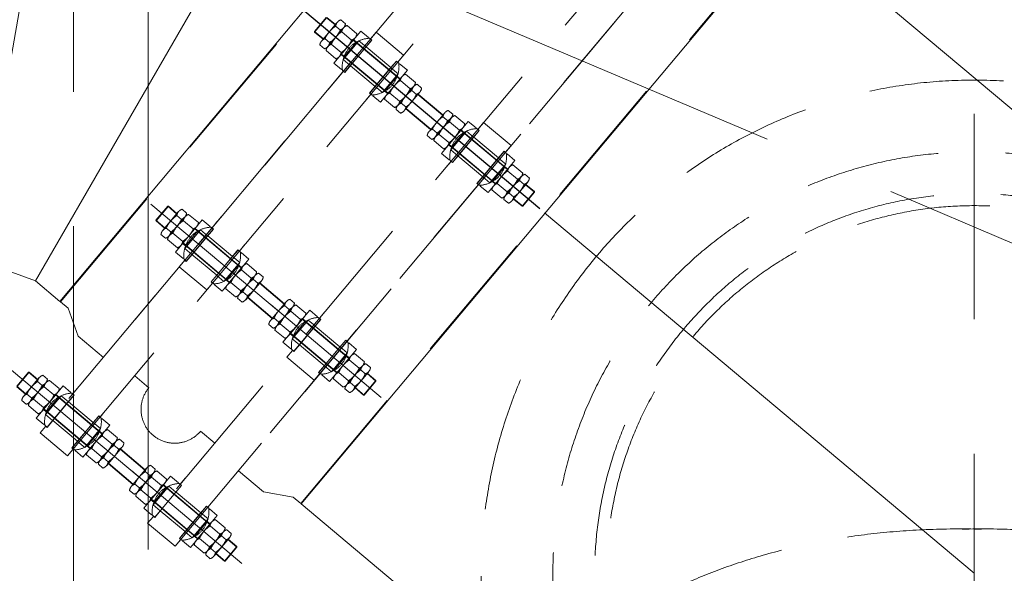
# Model space of a CAD drawing. Header units: inches. Extents: x 0 to 1545919, y -165762 to 23143738.
# Tile 91 of 131: x 109610 to 112906, y 162607 to 164459. Entities that reach past the tile are written whole.
import ezdxf

# ---------------------------------------------------------------- set-up
doc = ezdxf.new("R2010")
doc.units = ezdxf.units.IN
doc.header["$LTSCALE"] = 1800
doc.header["$MEASUREMENT"] = 0
doc.linetypes.add('CENTER', pattern=[2, 1.25, -0.25, 0.25, -0.25])
doc.linetypes.add('HIDDEN', pattern=[0.375, 0.25, -0.125])
doc.layers.get('0').update_dxf_attribs({"color": 253, "lineweight": 5})
for name, color, linetype, lineweight in [('CEN', 8, 'CENTER', 18), ('CWPIPE', 200, 'CENTER', 18), ('DIM', 4, 'Continuous', 18), ('EQUIP', 8, 'HIDDEN', 9), ('GRID', 251, 'CENTER', 18), ('HATCH', 9, 'Continuous', 18)]:
    doc.layers.add(name, color=color, linetype=linetype, lineweight=lineweight)
doc.styles.add('ROMANS', font='romans.shx')
doc.dimstyles.new('MAIN', dxfattribs={"dimtxt": 350, "dimasz": 250, "dimexe": 20, "dimexo": 20, "dimgap": 100, "dimtad": 1, "dimdec": 0, "dimzin": 0, "dimdsep": 46, "dimtxsty": 'ROMANS', "dimcen": 0.09, "dimclrd": 256, "dimclre": 9, "dimclrt": 256, "dimadec": 0, "dimazin": 0, "dimtfac": 1, "dimtdec": 0, "dimtofl": 0, "dimtmove": 0, "dimatfit": 3, "dimfxl": 0.18, "dimtolj": 1, "dimtzin": 0, "dimarcsym": 0})

# ---------------------------------------------------------------- blocks, each defined once
blk = doc.blocks.new('CONDENSER')
at = {"layer": 'EQUIP'}
for radius in [1410, 1270, 1230]:
    blk.add_circle((-2235, 9470), radius, dxfattribs=at)
for points, knots in [([(-2210.6, 9617.7), (-3219.2, 9642.5), (-4204.8, 8834.6), (-4235.6, 7805.8), (-4233.9, 7658.1)], [2597.743538, 2597.743538, 2597.743538, 2597.743538, 4076.905104, 4953.355651, 4953.355651, 4953.355651, 4953.355651]), ([(-2274.7, 9617.6), (-1266.1, 9643.1), (-180.1, 8754), (-252.1, 7656.3), (-252.1, 7656.3)], [2597.743538, 2597.743538, 2597.743538, 2597.743538, 4076.905104, 5192.052949, 5192.052949, 5192.052949, 5192.052949])]:
    blk.add_open_spline(points, degree=3, knots=knots, dxfattribs=at)
blk = doc.blocks.new('REJOINT-PIPE')
at = {"ltscale": 15}
for p, q in [((0, 1028), (0, 547.1)), ((825, 1028), (825, 547.1)), ((1550, 1028), (1550, 547.1)), ((0, 22), (0, 579.1)), ((825, 22), (825, 579.1)), ((1550, 22), (1550, 579.1))]:
    blk.add_line(p, q, dxfattribs=at)
at = {"ltscale": 4}
for p, q in [((-30.5, 980), (-32, 978.5)), ((-32, 978.5), (32, 978.5)), ((-30.5, 980), (30.5, 980)), ((857, 978.5), (793, 978.5)), ((855.5, 980), (794.5, 980)), ((855.5, 980), (857, 978.5)), ((1582, 978.5), (1518, 978.5)), ((1580.5, 980), (1519.5, 980)), ((1580.5, 980), (1582, 978.5)), ((37.6, 940.9), (-42.3, 940.9)), ((40, 940.9), (-42.3, 940.9)), ((38.8, 940.9), (-38.9, 940.9)), ((38.8, 940.9), (-38.9, 940.9)), ((38.7, 940.9), (-38.7, 940.9)), ((785, 940.9), (867.3, 940.9)), ((786.2, 940.9), (863.9, 940.9)), ((786.2, 940.9), (863.9, 940.9)), ((786.3, 940.9), (863.7, 940.9)), ((787.4, 940.9), (867.3, 940.9)), ((1510, 940.9), (1592.3, 940.9)), ((1511.2, 940.9), (1588.9, 940.9)), ((1511.2, 940.9), (1588.9, 940.9)), ((1511.3, 940.9), (1588.7, 940.9)), ((1512.4, 940.9), (1592.3, 940.9)), ((37.6, 912.9), (-42.3, 912.9)), ((41.1, 912.9), (-41.1, 912.9)), ((38.8, 912.9), (-41.1, 912.9)), ((783.9, 912.9), (866.1, 912.9)), ((786.2, 912.9), (866.1, 912.9)), ((787.4, 912.9), (867.3, 912.9)), ((1508.9, 912.9), (1591.1, 912.9)), ((1511.2, 912.9), (1591.1, 912.9)), ((1512.4, 912.9), (1592.3, 912.9)), ((70, 861.9), (-70, 861.9)), ((38.8, 861.9), (-41.1, 861.9)), ((-32.5, 861.9), (-32.5, 849.3)), ((32.5, 861.9), (32.5, 849.3)), ((755, 861.9), (895, 861.9)), ((786.2, 861.9), (866.1, 861.9)), ((792.5, 861.9), (792.5, 849.3)), ((857.5, 861.9), (857.5, 849.3)), ((1480, 861.9), (1620, 861.9)), ((1511.2, 861.9), (1591.1, 861.9)), ((1517.5, 861.9), (1517.5, 849.3)), ((1582.5, 861.9), (1582.5, 849.3)), ((-70, 824.2), (-70, 814.6)), ((70, 824.2), (70, 814.6)), ((755, 824.2), (755, 814.6)), ((895, 824.2), (895, 814.6)), ((1480, 824.2), (1480, 814.6)), ((1620, 824.2), (1620, 814.6)), ((-70.6, 820), (-70.6, 814)), ((-40, 814), (-70.6, 814)), ((-40, 814.6), (-70, 814.6)), ((40, 814.6), (70, 814.6)), ((40, 814), (70.6, 814)), ((70.6, 820), (70.6, 814)), ((754.4, 820), (754.4, 814)), ((785, 814), (754.4, 814)), ((785, 814.6), (755, 814.6)), ((865, 814.6), (895, 814.6)), ((865, 814), (895.6, 814)), ((895.6, 820), (895.6, 814)), ((1479.4, 820), (1479.4, 814)), ((1510, 814), (1479.4, 814)), ((1510, 814.6), (1480, 814.6)), ((1590, 814.6), (1620, 814.6)), ((1590, 814), (1620.6, 814)), ((1620.6, 820), (1620.6, 814)), ((-70, 700), (-70, 706)), ((-40, 706), (-70, 706)), ((-69.5, 695.2), (-69.5, 705.5)), ((-40, 705.5), (-69.5, 705.5)), ((40, 706), (70, 706)), ((41, 705.5), (69.5, 705.5)), ((69.5, 695.2), (69.5, 705.5)), ((70, 700), (70, 706)), ((755, 700), (755, 706)), ((785, 706), (755, 706)), ((755.5, 695.2), (755.5, 705.5)), ((784, 705.5), (755.5, 705.5)), ((865, 706), (895, 706)), ((865, 705.5), (894.5, 705.5)), ((894.5, 695.2), (894.5, 705.5)), ((895, 700), (895, 706)), ((1480, 700), (1480, 706)), ((1510, 706), (1480, 706)), ((1480.5, 695.2), (1480.5, 705.5)), ((1509, 705.5), (1480.5, 705.5)), ((1590, 706), (1620, 706)), ((1590, 705.5), (1619.5, 705.5)), ((1619.5, 695.2), (1619.5, 705.5)), ((1620, 700), (1620, 706)), ((-32.5, 658.1), (-32.5, 670.7)), ((32.5, 658.1), (32.5, 670.7)), ((792.5, 658.1), (792.5, 670.7)), ((857.5, 658.1), (857.5, 670.7)), ((1517.5, 658.1), (1517.5, 670.7)), ((1582.5, 658.1), (1582.5, 670.7)), ((70, 658.1), (-70, 658.1)), ((40, 658.1), (-42.3, 658.1)), ((37.6, 658.1), (-42.3, 658.1)), ((38.8, 658.1), (-38.9, 658.1)), ((38.8, 658.1), (-38.9, 658.1)), ((38.7, 658.1), (-38.7, 658.1)), ((755, 658.1), (895, 658.1)), ((785, 658.1), (867.3, 658.1)), ((786.2, 658.1), (863.9, 658.1)), ((786.2, 658.1), (863.9, 658.1)), ((786.3, 658.1), (863.7, 658.1)), ((787.4, 658.1), (867.3, 658.1)), ((1480, 658.1), (1620, 658.1)), ((1510, 658.1), (1592.3, 658.1)), ((1511.2, 658.1), (1588.9, 658.1)), ((1511.2, 658.1), (1588.9, 658.1)), ((1511.3, 658.1), (1588.7, 658.1)), ((1512.4, 658.1), (1592.3, 658.1)), ((37.6, 607.1), (-42.3, 607.1)), ((41.1, 607.1), (-41.1, 607.1)), ((38.8, 607.1), (-41.1, 607.1)), ((783.9, 607.1), (866.1, 607.1)), ((786.2, 607.1), (866.1, 607.1)), ((787.4, 607.1), (867.3, 607.1)), ((1508.9, 607.1), (1591.1, 607.1)), ((1511.2, 607.1), (1591.1, 607.1)), ((1512.4, 607.1), (1592.3, 607.1)), ((38.8, 579.1), (-41.1, 579.1)), ((786.2, 579.1), (866.1, 579.1)), ((1511.2, 579.1), (1591.1, 579.1)), ((38.8, 470.9), (-41.1, 470.9)), ((786.2, 470.9), (866.1, 470.9)), ((1511.2, 470.9), (1591.1, 470.9)), ((37.6, 442.9), (-42.3, 442.9)), ((41.1, 442.9), (-41.1, 442.9)), ((38.8, 442.9), (-41.1, 442.9)), ((783.9, 442.9), (866.1, 442.9)), ((786.2, 442.9), (866.1, 442.9)), ((787.4, 442.9), (867.3, 442.9)), ((1508.9, 442.9), (1591.1, 442.9)), ((1511.2, 442.9), (1591.1, 442.9)), ((1512.4, 442.9), (1592.3, 442.9)), ((70, 391.9), (-70, 391.9)), ((40, 391.9), (-42.3, 391.9)), ((37.6, 391.9), (-42.3, 391.9)), ((38.8, 391.9), (-38.9, 391.9)), ((38.8, 391.9), (-38.9, 391.9)), ((38.7, 391.9), (-38.7, 391.9)), ((-32.5, 391.9), (-32.5, 379.3)), ((32.5, 391.9), (32.5, 379.3)), ((755, 391.9), (895, 391.9)), ((785, 391.9), (867.3, 391.9)), ((786.2, 391.9), (863.9, 391.9)), ((786.2, 391.9), (863.9, 391.9)), ((786.3, 391.9), (863.7, 391.9)), ((787.4, 391.9), (867.3, 391.9)), ((792.5, 391.9), (792.5, 379.3)), ((857.5, 391.9), (857.5, 379.3)), ((1480, 391.9), (1620, 391.9)), ((1510, 391.9), (1592.3, 391.9)), ((1511.2, 391.9), (1588.9, 391.9)), ((1511.2, 391.9), (1588.9, 391.9)), ((1511.3, 391.9), (1588.7, 391.9)), ((1512.4, 391.9), (1592.3, 391.9)), ((1517.5, 391.9), (1517.5, 379.3)), ((1582.5, 391.9), (1582.5, 379.3)), ((-70, 350), (-70, 344)), ((-40, 344), (-70, 344)), ((-69.5, 354.8), (-69.5, 344.5)), ((-40, 344.5), (-69.5, 344.5)), ((40, 344), (70, 344)), ((41, 344.5), (69.5, 344.5)), ((69.5, 354.8), (69.5, 344.5)), ((70, 350), (70, 344)), ((755, 350), (755, 344)), ((785, 344), (755, 344)), ((755.5, 354.8), (755.5, 344.5)), ((784, 344.5), (755.5, 344.5)), ((865, 344.5), (894.5, 344.5)), ((865, 344), (895, 344)), ((894.5, 354.8), (894.5, 344.5)), ((895, 350), (895, 344)), ((1480, 350), (1480, 344)), ((1510, 344), (1480, 344)), ((1480.5, 354.8), (1480.5, 344.5)), ((1509, 344.5), (1480.5, 344.5)), ((1590, 344.5), (1619.5, 344.5)), ((1590, 344), (1620, 344)), ((1619.5, 354.8), (1619.5, 344.5)), ((1620, 350), (1620, 344)), ((-70.6, 230), (-70.6, 236)), ((-40, 236), (-70.6, 236)), ((-70, 225.8), (-70, 235.4)), ((-40, 235.4), (-70, 235.4)), ((40, 236), (70.6, 236)), ((40, 235.4), (70, 235.4)), ((70, 225.8), (70, 235.4)), ((70.6, 230), (70.6, 236)), ((754.4, 230), (754.4, 236)), ((785, 236), (754.4, 236)), ((755, 225.8), (755, 235.4)), ((785, 235.4), (755, 235.4)), ((865, 236), (895.6, 236)), ((865, 235.4), (895, 235.4)), ((895, 225.8), (895, 235.4)), ((895.6, 230), (895.6, 236)), ((1479.4, 230), (1479.4, 236)), ((1510, 236), (1479.4, 236)), ((1480, 225.8), (1480, 235.4)), ((1510, 235.4), (1480, 235.4)), ((1590, 236), (1620.6, 236)), ((1590, 235.4), (1620, 235.4)), ((1620, 225.8), (1620, 235.4)), ((1620.6, 230), (1620.6, 236)), ((-32.5, 188.1), (-32.5, 200.7)), ((32.5, 188.1), (32.5, 200.7)), ((792.5, 188.1), (792.5, 200.7)), ((857.5, 188.1), (857.5, 200.7)), ((1517.5, 188.1), (1517.5, 200.7)), ((1582.5, 188.1), (1582.5, 200.7)), ((70, 188.1), (-70, 188.1)), ((38.8, 188.1), (-41.1, 188.1)), ((755, 188.1), (895, 188.1)), ((786.2, 188.1), (866.1, 188.1)), ((1480, 188.1), (1620, 188.1)), ((1511.2, 188.1), (1591.1, 188.1)), ((37.6, 137.1), (-42.3, 137.1)), ((41.1, 137.1), (-41.1, 137.1)), ((38.8, 137.1), (-41.1, 137.1)), ((783.9, 137.1), (866.1, 137.1)), ((786.2, 137.1), (866.1, 137.1)), ((787.4, 137.1), (867.3, 137.1)), ((1508.9, 137.1), (1591.1, 137.1)), ((1511.2, 137.1), (1591.1, 137.1)), ((1512.4, 137.1), (1592.3, 137.1)), ((40, 109.1), (-42.3, 109.1)), ((37.6, 109.1), (-42.3, 109.1)), ((38.8, 109.1), (-38.9, 109.1)), ((38.8, 109.1), (-38.9, 109.1)), ((38.7, 109.1), (-38.7, 109.1)), ((785, 109.1), (867.3, 109.1)), ((786.2, 109.1), (863.9, 109.1)), ((786.2, 109.1), (863.9, 109.1)), ((786.3, 109.1), (863.7, 109.1)), ((787.4, 109.1), (867.3, 109.1)), ((1510, 109.1), (1592.3, 109.1)), ((1511.2, 109.1), (1588.9, 109.1)), ((1511.2, 109.1), (1588.9, 109.1)), ((1511.3, 109.1), (1588.7, 109.1)), ((1512.4, 109.1), (1592.3, 109.1)), ((-32, 71.5), (32, 71.5)), ((-30.5, 70), (30.5, 70)), ((857, 71.5), (793, 71.5)), ((855.5, 70), (794.5, 70)), ((855.5, 70), (857, 71.5)), ((1582, 71.5), (1518, 71.5)), ((1580.5, 70), (1519.5, 70))]:
    blk.add_line(p, q, dxfattribs=at)
for p, q in [((-32, 940.9), (-32, 978.5)), ((30.5, 980), (32, 978.5)), ((32, 940.9), (32, 978.5)), ((794.5, 980), (793, 978.5)), ((793, 940.9), (793, 978.5)), ((857, 940.9), (857, 978.5)), ((1519.5, 980), (1518, 978.5)), ((1518, 940.9), (1518, 978.5)), ((1582, 940.9), (1582, 978.5)), ((-56, 916.9), (-56, 936.9)), ((-28.6, 936.9), (-28.6, 916.9)), ((26.3, 936.9), (26.3, 916.9)), ((53.7, 916.9), (53.7, 936.9)), ((771.3, 916.9), (771.3, 936.9)), ((798.7, 936.9), (798.7, 916.9)), ((853.6, 936.9), (853.6, 916.9)), ((881, 916.9), (881, 936.9)), ((1496.3, 916.9), (1496.3, 936.9)), ((1523.7, 936.9), (1523.7, 916.9)), ((1578.6, 936.9), (1578.6, 916.9)), ((1606, 916.9), (1606, 936.9)), ((-54.8, 865.9), (-54.8, 908.9)), ((-27.4, 908.9), (-27.4, 865.9)), ((27.4, 908.9), (27.4, 865.9)), ((54.8, 865.9), (54.8, 908.9)), ((770.2, 865.9), (770.2, 908.9)), ((797.6, 908.9), (797.6, 865.9)), ((852.4, 908.9), (852.4, 865.9)), ((879.8, 865.9), (879.8, 908.9)), ((1495.2, 865.9), (1495.2, 908.9)), ((1522.6, 908.9), (1522.6, 865.9)), ((1577.4, 908.9), (1577.4, 865.9)), ((1604.8, 865.9), (1604.8, 908.9)), ((-70, 827.9), (-70, 861.9)), ((-32, 861.9), (-32, 658.1)), ((32, 861.9), (32, 658.1)), ((70, 827.9), (70, 861.9)), ((755, 827.9), (755, 861.9)), ((793, 861.9), (793, 658.1)), ((857, 861.9), (857, 658.1)), ((895, 827.9), (895, 861.9)), ((1480, 827.9), (1480, 861.9)), ((1518, 861.9), (1518, 658.1)), ((1582, 861.9), (1582, 658.1)), ((1620, 827.9), (1620, 861.9)), ((-66.5, 827.9), (-70, 827.9)), ((-41, 814.6), (-41, 845.7)), ((41, 814.6), (41, 845.7)), ((66.5, 827.9), (70, 827.9)), ((758.5, 827.9), (755, 827.9)), ((784, 814.6), (784, 845.7)), ((866, 814.6), (866, 845.7)), ((891.5, 827.9), (895, 827.9)), ((1483.5, 827.9), (1480, 827.9)), ((1509, 814.6), (1509, 845.7)), ((1591, 814.6), (1591, 845.7)), ((1616.5, 827.9), (1620, 827.9)), ((-100, 820), (-100, 700)), ((-70.6, 820), (-100, 820)), ((-41, 814), (-41, 706)), ((41, 814), (41, 706)), ((70.6, 820), (96.5, 820)), ((754.4, 820), (728.5, 820)), ((784, 814), (784, 706)), ((866, 814), (866, 706)), ((895.6, 820), (925, 820)), ((925, 820), (925, 700)), ((1479.4, 820), (1453.5, 820)), ((1509, 814), (1509, 706)), ((1591, 814), (1591, 706)), ((1620.6, 820), (1650, 820)), ((1650, 820), (1650, 700)), ((-70, 700), (-100, 700)), ((-70, 692.1), (-70, 658.1)), ((-66.5, 692.1), (-70, 692.1)), ((-41, 705.5), (-41, 674.3)), ((41, 705.5), (41, 674.3)), ((66.5, 692.1), (70, 692.1)), ((70, 700), (96.5, 700)), ((70, 692.1), (70, 658.1)), ((755, 700), (728.5, 700)), ((755, 692.1), (755, 658.1)), ((758.5, 692.1), (755, 692.1)), ((784, 705.5), (784, 674.3)), ((866, 705.5), (866, 674.3)), ((891.5, 692.1), (895, 692.1)), ((895, 700), (925, 700)), ((895, 692.1), (895, 658.1)), ((1300, 637.9), (1300, 700)), ((1480, 700), (1453.5, 700)), ((1480, 692.1), (1480, 658.1)), ((1483.5, 692.1), (1480, 692.1)), ((1509, 705.5), (1509, 674.3)), ((1591, 705.5), (1591, 674.3)), ((1616.5, 692.1), (1620, 692.1)), ((1620, 700), (1650, 700)), ((1620, 692.1), (1620, 658.1)), ((-56, 611.1), (-56, 654.1)), ((-28.6, 654.1), (-28.6, 611.1)), ((26.3, 654.1), (26.3, 611.1)), ((53.7, 611.1), (53.7, 654.1)), ((771.3, 611.1), (771.3, 654.1)), ((798.7, 654.1), (798.7, 611.1)), ((853.6, 654.1), (853.6, 611.1)), ((881, 611.1), (881, 654.1)), ((1496.3, 611.1), (1496.3, 654.1)), ((1523.7, 654.1), (1523.7, 611.1)), ((1578.6, 654.1), (1578.6, 611.1)), ((1606, 611.1), (1606, 654.1)), ((-54.8, 583.1), (-54.8, 603.1)), ((-27.4, 603.1), (-27.4, 583.1)), ((27.4, 603.1), (27.4, 583.1)), ((54.8, 583.1), (54.8, 603.1)), ((770.2, 583.1), (770.2, 603.1)), ((797.6, 603.1), (797.6, 583.1)), ((852.4, 603.1), (852.4, 583.1)), ((879.8, 583.1), (879.8, 603.1)), ((1495.2, 583.1), (1495.2, 603.1)), ((1522.6, 603.1), (1522.6, 583.1)), ((1577.4, 603.1), (1577.4, 583.1)), ((1604.8, 583.1), (1604.8, 603.1)), ((-32, 470.9), (-32, 579.1)), ((32, 470.9), (32, 579.1)), ((793, 470.9), (793, 579.1)), ((857, 470.9), (857, 579.1)), ((1518, 470.9), (1518, 579.1)), ((1582, 470.9), (1582, 579.1)), ((-54.8, 466.9), (-54.8, 446.9)), ((-27.4, 446.9), (-27.4, 466.9)), ((27.4, 446.9), (27.4, 466.9)), ((54.8, 466.9), (54.8, 446.9)), ((770.2, 466.9), (770.2, 446.9)), ((797.6, 446.9), (797.6, 466.9)), ((852.4, 446.9), (852.4, 466.9)), ((879.8, 466.9), (879.8, 446.9)), ((1495.2, 466.9), (1495.2, 446.9)), ((1522.6, 446.9), (1522.6, 466.9)), ((1577.4, 446.9), (1577.4, 466.9)), ((1604.8, 466.9), (1604.8, 446.9)), ((-56, 438.9), (-56, 395.9)), ((-28.6, 395.9), (-28.6, 438.9)), ((26.3, 395.9), (26.3, 438.9)), ((53.7, 438.9), (53.7, 395.9)), ((771.3, 438.9), (771.3, 395.9)), ((798.7, 395.9), (798.7, 438.9)), ((853.6, 395.9), (853.6, 438.9)), ((881, 438.9), (881, 395.9)), ((1496.3, 438.9), (1496.3, 395.9)), ((1523.7, 395.9), (1523.7, 438.9)), ((1578.6, 395.9), (1578.6, 438.9)), ((1606, 438.9), (1606, 395.9)), ((1300, 350), (1300, 412.1)), ((-70, 357.9), (-70, 391.9)), ((-41, 344.5), (-41, 375.7)), ((-32, 188.1), (-32, 391.9)), ((32, 188.1), (32, 391.9)), ((41, 344.5), (41, 375.7)), ((70, 357.9), (70, 391.9)), ((755, 357.9), (755, 391.9)), ((784, 344.5), (784, 375.7)), ((793, 188.1), (793, 391.9)), ((857, 188.1), (857, 391.9)), ((866, 344.5), (866, 375.7)), ((895, 357.9), (895, 391.9)), ((1480, 357.9), (1480, 391.9)), ((1509, 344.5), (1509, 375.7)), ((1518, 188.1), (1518, 391.9)), ((1582, 188.1), (1582, 391.9)), ((1591, 344.5), (1591, 375.7)), ((1620, 357.9), (1620, 391.9)), ((-100, 230), (-100, 350)), ((-70, 350), (-100, 350)), ((-66.5, 357.9), (-70, 357.9)), ((-41, 236), (-41, 344)), ((41, 236), (41, 344)), ((66.5, 357.9), (70, 357.9)), ((70, 350), (96.5, 350)), ((755, 350), (728.5, 350)), ((758.5, 357.9), (755, 357.9)), ((784, 236), (784, 344)), ((866, 236), (866, 344)), ((891.5, 357.9), (895, 357.9)), ((895, 350), (925, 350)), ((925, 230), (925, 350)), ((1480, 350), (1453.5, 350)), ((1483.5, 357.9), (1480, 357.9)), ((1509, 236), (1509, 344)), ((1591, 236), (1591, 344)), ((1616.5, 357.9), (1620, 357.9)), ((1620, 350), (1650, 350)), ((1650, 230), (1650, 350)), ((-41, 235.4), (-41, 204.3)), ((41, 235.4), (41, 204.3)), ((784, 235.4), (784, 204.3)), ((866, 235.4), (866, 204.3)), ((1509, 235.4), (1509, 204.3)), ((1591, 235.4), (1591, 204.3)), ((-70.6, 230), (-100, 230)), ((-70, 222.1), (-70, 188.1)), ((-66.5, 222.1), (-70, 222.1)), ((66.5, 222.1), (70, 222.1)), ((70, 222.1), (70, 188.1)), ((70.6, 230), (96.5, 230)), ((754.4, 230), (728.5, 230)), ((755, 222.1), (755, 188.1)), ((758.5, 222.1), (755, 222.1)), ((891.5, 222.1), (895, 222.1)), ((895, 222.1), (895, 188.1)), ((895.6, 230), (925, 230)), ((1479.4, 230), (1453.5, 230)), ((1480, 222.1), (1480, 188.1)), ((1483.5, 222.1), (1480, 222.1)), ((1616.5, 222.1), (1620, 222.1)), ((1620, 222.1), (1620, 188.1)), ((1620.6, 230), (1650, 230)), ((-54.8, 184.1), (-54.8, 141.1)), ((-27.4, 141.1), (-27.4, 184.1)), ((27.4, 141.1), (27.4, 184.1)), ((54.8, 184.1), (54.8, 141.1)), ((770.2, 184.1), (770.2, 141.1)), ((797.6, 141.1), (797.6, 184.1)), ((852.4, 141.1), (852.4, 184.1)), ((879.8, 184.1), (879.8, 141.1)), ((1495.2, 184.1), (1495.2, 141.1)), ((1522.6, 141.1), (1522.6, 184.1)), ((1577.4, 141.1), (1577.4, 184.1)), ((1604.8, 184.1), (1604.8, 141.1)), ((-56, 133.1), (-56, 113.1)), ((-28.6, 113.1), (-28.6, 133.1)), ((26.3, 113.1), (26.3, 133.1)), ((53.7, 133.1), (53.7, 113.1)), ((771.3, 133.1), (771.3, 113.1)), ((798.7, 113.1), (798.7, 133.1)), ((853.6, 113.1), (853.6, 133.1)), ((881, 133.1), (881, 113.1)), ((1496.3, 133.1), (1496.3, 113.1)), ((1523.7, 113.1), (1523.7, 133.1)), ((1578.6, 113.1), (1578.6, 133.1)), ((1606, 133.1), (1606, 113.1)), ((-32, 109.1), (-32, 71.5)), ((32, 109.1), (32, 71.5)), ((793, 109.1), (793, 71.5)), ((857, 109.1), (857, 71.5)), ((1518, 109.1), (1518, 71.5)), ((1582, 109.1), (1582, 71.5)), ((30.5, 70), (32, 71.5)), ((794.5, 70), (793, 71.5)), ((1519.5, 70), (1518, 71.5))]:
    blk.add_line(p, q)
at = {"linetype": 'HIDDEN', "ltscale": 0.5}
for p, q in [((-30.5, 980), (-30.5, 940.9)), ((30.5, 980), (30.5, 940.9)), ((794.5, 980), (794.5, 940.9)), ((855.5, 980), (855.5, 940.9)), ((1519.5, 980), (1519.5, 940.9)), ((1580.5, 980), (1580.5, 940.9)), ((-30.5, 861.9), (-30.5, 658.1)), ((30.5, 861.9), (30.5, 658.1)), ((794.5, 861.9), (794.5, 658.1)), ((855.5, 861.9), (855.5, 658.1)), ((1519.5, 861.9), (1519.5, 658.1)), ((1580.5, 861.9), (1580.5, 658.1)), ((41, 845.7), (-41, 845.7)), ((32.5, 849.3), (-32.5, 849.3)), ((784, 845.7), (866, 845.7)), ((792.5, 849.3), (857.5, 849.3)), ((1509, 845.7), (1591, 845.7)), ((1517.5, 849.3), (1582.5, 849.3)), ((-40, 814.6), (40, 814.6)), ((-40, 814), (40, 814)), ((865, 814.6), (785, 814.6)), ((865, 814), (785, 814)), ((1590, 814.6), (1510, 814.6)), ((1590, 814), (1510, 814)), ((-40, 706), (40, 706)), ((-40, 705.5), (41, 705.5)), ((865, 705.5), (784, 705.5)), ((865, 706), (785, 706)), ((1590, 705.5), (1509, 705.5)), ((1590, 706), (1510, 706)), ((41, 674.3), (-41, 674.3)), ((32.5, 670.7), (-32.5, 670.7)), ((784, 674.3), (866, 674.3)), ((792.5, 670.7), (857.5, 670.7)), ((1509, 674.3), (1591, 674.3)), ((1517.5, 670.7), (1582.5, 670.7)), ((-30.5, 470.9), (-30.5, 579.1)), ((30.5, 470.9), (30.5, 579.1)), ((794.5, 470.9), (794.5, 579.1)), ((855.5, 470.9), (855.5, 579.1)), ((1519.5, 470.9), (1519.5, 579.1)), ((1580.5, 470.9), (1580.5, 579.1)), ((41, 375.7), (-41, 375.7)), ((32.5, 379.3), (-32.5, 379.3)), ((-30.5, 188.1), (-30.5, 391.9)), ((30.5, 188.1), (30.5, 391.9)), ((784, 375.7), (866, 375.7)), ((792.5, 379.3), (857.5, 379.3)), ((794.5, 188.1), (794.5, 391.9)), ((855.5, 188.1), (855.5, 391.9)), ((1509, 375.7), (1591, 375.7)), ((1517.5, 379.3), (1582.5, 379.3)), ((1519.5, 188.1), (1519.5, 391.9)), ((1580.5, 188.1), (1580.5, 391.9)), ((-40, 344.5), (41, 344.5)), ((-40, 344), (40, 344)), ((865, 344.5), (784, 344.5)), ((865, 344), (785, 344)), ((1590, 344.5), (1509, 344.5)), ((1590, 344), (1510, 344)), ((-40, 236), (40, 236)), ((-40, 235.4), (40, 235.4)), ((865, 236), (785, 236)), ((865, 235.4), (785, 235.4)), ((1590, 236), (1510, 236)), ((1590, 235.4), (1510, 235.4)), ((41, 204.3), (-41, 204.3)), ((32.5, 200.7), (-32.5, 200.7)), ((784, 204.3), (866, 204.3)), ((792.5, 200.7), (857.5, 200.7)), ((1509, 204.3), (1591, 204.3)), ((1517.5, 200.7), (1582.5, 200.7)), ((-30.5, 70), (-30.5, 109.1)), ((30.5, 70), (30.5, 109.1)), ((794.5, 70), (794.5, 109.1)), ((855.5, 70), (855.5, 109.1)), ((1519.5, 70), (1519.5, 109.1)), ((1580.5, 70), (1580.5, 109.1))]:
    blk.add_line(p, q, dxfattribs=at)
for points in [[(-1320, 820), (1320, 820), (1320, 930), (1270, 1016.6), (1270, 1050), (-1270, 1050), (-1270, 1016.6), (-1320, 930)], [(-1650, 700), (1650, 700), (1650, 820), (-1650, 820)], [(-1650, 230), (1650, 230), (1650, 350), (-1650, 350)], [(-1320, 230), (1320, 230), (1320, 120), (1270, 33.4), (1270, 0), (-1270, 0), (-1270, 33.4), (-1320, 120)]]:
    blk.add_lwpolyline(points, close=True)
at = {"ltscale": 4}
for centre, radius, start, end in [((-42.3, 915.3), 25.5, 57.4746, 122.5254), ((-1.2, 845), 95.9, 73.3748, 106.6252), ((40, 915.3), 25.5, 57.4746, 122.5254), ((785, 915.3), 25.5, 57.4746, 122.5254), ((826.2, 845), 95.9, 73.3748, 106.6252), ((867.3, 915.3), 25.5, 57.4746, 122.5254), ((1510, 915.3), 25.5, 57.4746, 122.5254), ((1551.2, 845), 95.9, 73.3748, 106.6252), ((1592.3, 915.3), 25.5, 57.4746, 122.5254), ((-42.3, 938.4), 25.5, 237.4746, 302.5254), ((-41.1, 887.3), 25.5, 57.4746, 122.5254), ((-1.2, 1008.7), 95.9, 253.3748, 286.6252), ((0, 817), 95.9, 73.3748, 106.6252), ((40, 938.4), 25.5, 237.4746, 302.5254), ((41.1, 887.3), 25.5, 57.4746, 122.5254), ((783.9, 887.3), 25.5, 57.4746, 122.5254), ((785, 938.4), 25.5, 237.4746, 302.5254), ((825, 817), 95.9, 73.3748, 106.6252), ((826.2, 1008.7), 95.9, 253.3748, 286.6252), ((866.1, 887.3), 25.5, 57.4746, 122.5254), ((867.3, 938.4), 25.5, 237.4746, 302.5254), ((1508.9, 887.3), 25.5, 57.4746, 122.5254), ((1510, 938.4), 25.5, 237.4746, 302.5254), ((1550, 817), 95.9, 73.3748, 106.6252), ((1551.2, 1008.7), 95.9, 253.3748, 286.6252), ((1591.1, 887.3), 25.5, 57.4746, 122.5254), ((1592.3, 938.4), 25.5, 237.4746, 302.5254), ((-41.1, 887.4), 25.5, 237.4746, 302.5254), ((0, 957.7), 95.9, 253.3748, 286.6252), ((41.1, 887.4), 25.5, 237.4746, 302.5254), ((783.9, 887.4), 25.5, 237.4746, 302.5254), ((825, 957.7), 95.9, 253.3748, 286.6252), ((866.1, 887.4), 25.5, 237.4746, 302.5254), ((1508.9, 887.4), 25.5, 237.4746, 302.5254), ((1550, 957.7), 95.9, 253.3748, 286.6252), ((1591.1, 887.4), 25.5, 237.4746, 302.5254), ((-42.3, 632.6), 25.5, 57.4746, 122.5254), ((-1.2, 562.3), 95.9, 73.3748, 106.6252), ((40, 632.6), 25.5, 57.4746, 122.5254), ((785, 632.6), 25.5, 57.4746, 122.5254), ((826.2, 562.3), 95.9, 73.3748, 106.6252), ((867.3, 632.6), 25.5, 57.4746, 122.5254), ((1510, 632.6), 25.5, 57.4746, 122.5254), ((1551.2, 562.3), 95.9, 73.3748, 106.6252), ((1592.3, 632.6), 25.5, 57.4746, 122.5254), ((-42.3, 632.7), 25.5, 237.4746, 302.5254), ((-41.1, 581.6), 25.5, 57.4746, 122.5254), ((-1.2, 703), 95.9, 253.3748, 286.6252), ((0, 511.3), 95.9, 73.3748, 106.6252), ((40, 632.7), 25.5, 237.4746, 302.5254), ((41.1, 581.6), 25.5, 57.4746, 122.5254), ((783.9, 581.6), 25.5, 57.4746, 122.5254), ((785, 632.7), 25.5, 237.4746, 302.5254), ((825, 511.3), 95.9, 73.3748, 106.6252), ((826.2, 703), 95.9, 253.3748, 286.6252), ((866.1, 581.6), 25.5, 57.4746, 122.5254), ((867.3, 632.7), 25.5, 237.4746, 302.5254), ((1508.9, 581.6), 25.5, 57.4746, 122.5254), ((1510, 632.7), 25.5, 237.4746, 302.5254), ((1550, 511.3), 95.9, 73.3748, 106.6252), ((1551.2, 703), 95.9, 253.3748, 286.6252), ((1591.1, 581.6), 25.5, 57.4746, 122.5254), ((1592.3, 632.7), 25.5, 237.4746, 302.5254), ((-41.1, 604.7), 25.5, 237.4746, 302.5254), ((0, 675), 95.9, 253.3748, 286.6252), ((41.1, 604.7), 25.5, 237.4746, 302.5254), ((783.9, 604.7), 25.5, 237.4746, 302.5254), ((825, 675), 95.9, 253.3748, 286.6252), ((866.1, 604.7), 25.5, 237.4746, 302.5254), ((1508.9, 604.7), 25.5, 237.4746, 302.5254), ((1550, 675), 95.9, 253.3748, 286.6252), ((1591.1, 604.7), 25.5, 237.4746, 302.5254), ((-41.1, 445.3), 25.5, 57.4746, 122.5254), ((0, 375), 95.9, 73.3748, 106.6252), ((41.1, 445.3), 25.5, 57.4746, 122.5254), ((783.9, 445.3), 25.5, 57.4746, 122.5254), ((825, 375), 95.9, 73.3748, 106.6252), ((866.1, 445.3), 25.5, 57.4746, 122.5254), ((1508.9, 445.3), 25.5, 57.4746, 122.5254), ((1550, 375), 95.9, 73.3748, 106.6252), ((1591.1, 445.3), 25.5, 57.4746, 122.5254), ((-42.3, 417.3), 25.5, 57.4746, 122.5254), ((-41.1, 468.4), 25.5, 237.4746, 302.5254), ((-1.2, 347), 95.9, 73.3748, 106.6252), ((0, 538.7), 95.9, 253.3748, 286.6252), ((40, 417.3), 25.5, 57.4746, 122.5254), ((41.1, 468.4), 25.5, 237.4746, 302.5254), ((783.9, 468.4), 25.5, 237.4746, 302.5254), ((785, 417.3), 25.5, 57.4746, 122.5254), ((825, 538.7), 95.9, 253.3748, 286.6252), ((826.2, 347), 95.9, 73.3748, 106.6252), ((866.1, 468.4), 25.5, 237.4746, 302.5254), ((867.3, 417.3), 25.5, 57.4746, 122.5254), ((1508.9, 468.4), 25.5, 237.4746, 302.5254), ((1510, 417.3), 25.5, 57.4746, 122.5254), ((1550, 538.7), 95.9, 253.3748, 286.6252), ((1551.2, 347), 95.9, 73.3748, 106.6252), ((1591.1, 468.4), 25.5, 237.4746, 302.5254), ((1592.3, 417.3), 25.5, 57.4746, 122.5254), ((-42.3, 417.4), 25.5, 237.4746, 302.5254), ((-1.2, 487.7), 95.9, 253.3748, 286.6252), ((40, 417.4), 25.5, 237.4746, 302.5254), ((785, 417.4), 25.5, 237.4746, 302.5254), ((826.2, 487.7), 95.9, 253.3748, 286.6252), ((867.3, 417.4), 25.5, 237.4746, 302.5254), ((1510, 417.4), 25.5, 237.4746, 302.5254), ((1551.2, 487.7), 95.9, 253.3748, 286.6252), ((1592.3, 417.4), 25.5, 237.4746, 302.5254), ((-41.1, 162.6), 25.5, 57.4746, 122.5254), ((0, 92.3), 95.9, 73.3748, 106.6252), ((41.1, 162.6), 25.5, 57.4746, 122.5254), ((783.9, 162.6), 25.5, 57.4746, 122.5254), ((825, 92.3), 95.9, 73.3748, 106.6252), ((866.1, 162.6), 25.5, 57.4746, 122.5254), ((1508.9, 162.6), 25.5, 57.4746, 122.5254), ((1550, 92.3), 95.9, 73.3748, 106.6252), ((1591.1, 162.6), 25.5, 57.4746, 122.5254), ((-42.3, 111.6), 25.5, 57.4746, 122.5254), ((-41.1, 162.7), 25.5, 237.4746, 302.5254), ((-1.2, 41.3), 95.9, 73.3748, 106.6252), ((0, 233), 95.9, 253.3748, 286.6252), ((40, 111.6), 25.5, 57.4746, 122.5254), ((41.1, 162.7), 25.5, 237.4746, 302.5254), ((783.9, 162.7), 25.5, 237.4746, 302.5254), ((785, 111.6), 25.5, 57.4746, 122.5254), ((825, 233), 95.9, 253.3748, 286.6252), ((826.2, 41.3), 95.9, 73.3748, 106.6252), ((866.1, 162.7), 25.5, 237.4746, 302.5254), ((867.3, 111.6), 25.5, 57.4746, 122.5254), ((1508.9, 162.7), 25.5, 237.4746, 302.5254), ((1510, 111.6), 25.5, 57.4746, 122.5254), ((1550, 233), 95.9, 253.3748, 286.6252), ((1551.2, 41.3), 95.9, 73.3748, 106.6252), ((1591.1, 162.7), 25.5, 237.4746, 302.5254), ((1592.3, 111.6), 25.5, 57.4746, 122.5254), ((-42.3, 134.7), 25.5, 237.4746, 302.5254), ((-1.2, 205), 95.9, 253.3748, 286.6252), ((40, 134.7), 25.5, 237.4746, 302.5254), ((785, 134.7), 25.5, 237.4746, 302.5254), ((826.2, 205), 95.9, 253.3748, 286.6252), ((867.3, 134.7), 25.5, 237.4746, 302.5254), ((1510, 134.7), 25.5, 237.4746, 302.5254), ((1551.2, 205), 95.9, 253.3748, 286.6252), ((1592.3, 134.7), 25.5, 237.4746, 302.5254)]:
    blk.add_arc(centre, radius, start, end, dxfattribs=at)
for centre, radius, start, end in [((0, 760), 95, 42.5369, 137.4631), ((825, 760), 95, 42.5369, 137.4631), ((1550, 760), 95, 42.5369, 137.4631), ((0, 760), 95, 222.9811, 317.0189), ((825, 760), 95, 222.9811, 317.0189), ((1550, 760), 95, 222.9811, 317.0189), ((1300, 525), 112.9, 270, 90), ((0, 290), 95, 42.9811, 137.0189), ((825, 290), 95, 42.9811, 137.0189), ((1550, 290), 95, 42.9811, 137.0189), ((0, 290), 95, 222.5369, 317.4631), ((825, 290), 95, 222.5369, 317.4631), ((1550, 290), 95, 222.5369, 317.4631)]:
    blk.add_arc(centre, radius, start, end)
blk = doc.blocks.new('A$C121E3B63')
for p, q in [((1270, 0), (-1270, 0)), ((-1270, 0), (-1270, -554.5)), ((1270, 0), (1270, -106.7)), ((1270, -106.7), (-1270, -554.5)), ((1343, -307.2), (1270, -106.7)), ((1343, -307.2), (-890.7, -1596.8)), ((1343, -307.2), (1411.5, -388.9)), ((1411.5, -388.9), (-534.2, -2021.6)), ((-890.7, -1596.8), (-1270, -554.5)), ((-890.7, -1596.8), (-534.2, -2021.6))]:
    blk.add_line(p, q)
at = {"color": 2, "linetype": 'CENTER'}
for p, q in [((0, 0), (0, -682.4)), ((226.2, -952), (0, -330.6)), ((0, -682.4), (438.7, -1205.2))]:
    blk.add_line(p, q, dxfattribs=at)
blk = doc.blocks.new('*D980')
at = {"layer": 'DIM', "color": 9, "lineweight": -2, "transparency": 16777216}
for p, q in [((112805, 165284.8), (112805, 166295.7)), ((111351.8, 163826.4), (109979.4, 164978))]:
    blk.add_line(p, q, dxfattribs=at)
at = {"layer": 'DIM', "lineweight": -2, "transparency": 16777216}
blk.add_arc((112805, 162607), 3668.6, 93.9052, 136.0948, dxfattribs=at)
at = {"layer": 'DIM', "transparency": 16777216}
for points in [[(112553.7, 166308.8), (112556.6, 166225.5), (112805, 166275.7)], [(110192.8, 165123.3), (110130.8, 165179), (109994.7, 164965.2)]]:
    blk.add_solid(points, dxfattribs=at)
at = {"layer": 'DIM', "transparency": 16777216, "insert": (111138.4, 166181.2), "char_height": 350, "attachment_point": 5, "rotation": 25, "style": 'ROMANS'}
blk.add_mtext('\\A1;50°', dxfattribs=at)

msp = doc.modelspace()

# ---------------------------------------------------------------- linework, layer by layer
at = {"layer": 'CEN'}
for p, q in [((110040.003, 164937.047), (120040.003, 160702.047)), ((112805.003, 159856.849), (112805.003, 164143.968)), ((112805.003, 162607.047), (111367.137, 163813.559))]:
    msp.add_line(p, q, dxfattribs=at)
msp.add_lwpolyline([(110040.003, 160702.047), (120040.003, 160702.047), (120040.003, 164937.047), (110040.003, 164937.047)], close=True, dxfattribs=at)
at = {"layer": 'CWPIPE', "ltscale": 10}
msp.add_lwpolyline([(112185.009, 164785.15), (110552.329, 162839.397), (111988.662, 161634.171, 1), (113621.343, 163579.923)], format="xyb", close=True, dxfattribs=at)
at = {"layer": 'EQUIP'}
msp.add_circle((112805.003, 162607.047), 1650, dxfattribs=at)
at = {"layer": 'GRID'}
msp.add_line((109790.003, 121918.052), (109790.003, 185637.047), dxfattribs=at)

# ---------------------------------------------------------------- block references
at = {"layer": 'CWPIPE', "rotation": 230}
msp.add_blockref('A$C121E3B63', (110561.258, 164489.772), dxfattribs=at)
at = {"layer": 'EQUIP', "rotation": 230}
msp.add_blockref('REJOINT-PIPE', (110562.79, 164488.486), dxfattribs=at)
at = {"layer": 'HATCH'}
msp.add_blockref('CONDENSER', (115040.003, 153137.047), dxfattribs=at)

# ---------------------------------------------------------------- dimensions: what is measured, and where the dimension line sits
at = {"layer": 'DIM'}
dim = msp.add_angular_dim_2l(base=(111752.83, 166121.549), line1=((112805.003, 159856.849), (112805.003, 165264.84)), line2=((112805.003, 162607.047), (111367.137, 163813.559)), dimstyle='MAIN', dxfattribs=at)
dim.commit()
dim.dimension.update_dxf_attribs({"geometry": '*D980', "text_midpoint": (111138.355, 166181.183)})

doc.saveas('drawing.dxf')
